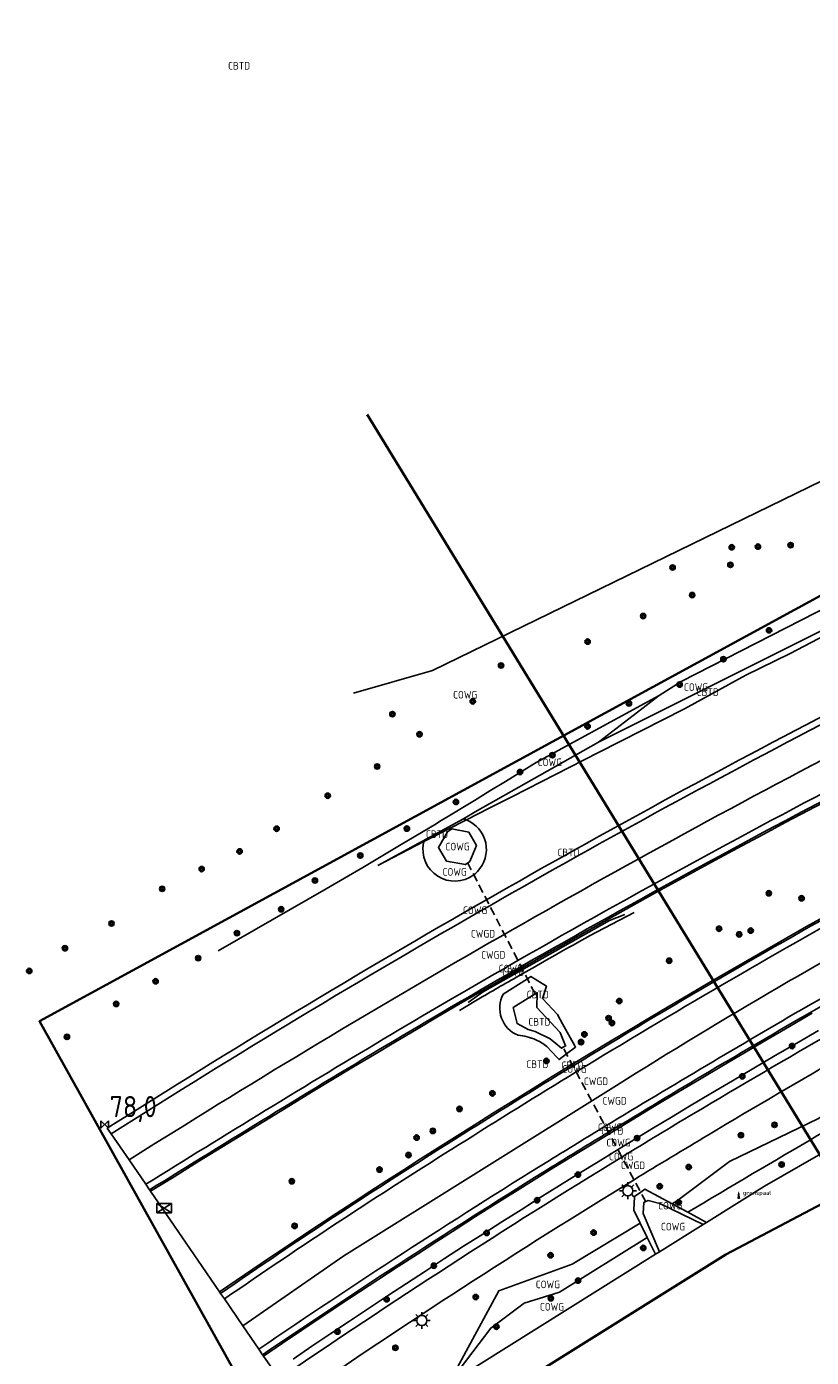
# Model space of a CAD drawing. Extents: x 143041 to 144480, y 457187 to 457942.
# Tile 2 of 20: x 143041 to 143134, y 457375 to 457532. Entities that reach past the tile are written whole.
import ezdxf
from ezdxf.enums import TextEntityAlignment as Align

# ---------------------------------------------------------------- set-up
doc = ezdxf.new("R2010")
doc.units = 0
doc.header["$LTSCALE"] = 4
doc.linetypes.add('STIPPELFIJN', pattern=[0.375, 0.25, -0.125])
doc.linetypes.add('STIPPELGROF', pattern=[0.75, 0.5, -0.25])
doc.layers.get('0').update_dxf_attribs({"linetype": 'CONTINUOUS'})
for name, color, linetype in [('CBTD', 7, 'CONTINUOUS'), ('COWG', 7, 'CONTINUOUS'), ('CWGD', 7, 'CONTINUOUS'), ('G_BTD', 3, 'CONTINUOUS'), ('G_OWG', 6, 'CONTINUOUS'), ('G_OWT', 6, 'CONTINUOUS'), ('G_WGD', 7, 'CONTINUOUS'), ('LKWDUP', 5, 'CONTINUOUS'), ('LSHD', 3, 'CONTINUOUS'), ('LWGI', 7, 'CONTINUOUS'), ('PPALHM', 10, 'CONTINUOUS'), ('PVGO', 102, 'CONTINUOUS')]:
    doc.layers.add(name, color=color, linetype=linetype)
doc.layers.add('meetgrens', color=10, linetype='STIPPELGROF', lineweight=35)
doc.layers.add('profiel lijnen om te meten', color=6, linetype='CONTINUOUS', lineweight=35)
doc.layers.add('PKST', color=7, linetype='CONTINUOUS', true_color=0xbd2877)
doc.layers.add('PPAL', color=7, linetype='CONTINUOUS', true_color=0xbd2877)
doc.styles.add('ISO', font='ISO')
doc.styles.get("Standard").update_dxf_attribs({"font": 'ISO'})

# ---------------------------------------------------------------- blocks, each defined once
blk = doc.blocks.new('lichtmast')
at = {"color": 0}
for p, q in [((-0.6, 0), (-1, 0)), ((-0.71, 0.71), (-0.42, 0.42)), ((0, 0.6), (0, 1)), ((0.42, 0.42), (0.71, 0.71)), ((0.6, 0), (1, 0)), ((-0.42, -0.42), (-0.71, -0.71)), ((0, -0.6), (0, -1)), ((0.42, -0.42), (0.71, -0.71))]:
    blk.add_line(p, q, dxfattribs=at)
blk.add_circle((0, 0), 0.6, dxfattribs=at)
blk = doc.blocks.new('boom')
at = {"color": 0}
for radius in [0.315, 0.225, 0.135]:
    blk.add_circle((0, 0), radius, dxfattribs=at)
blk = doc.blocks.new('grensmarkering')
at = {"linetype": 'ByBlock', "lineweight": -2}
h = blk.add_hatch(color=0, dxfattribs=at)
h.dxf.hatch_style = 1
h.paths.add_polyline_path([(0.09, 0.55, 0.219912), (0.05, 0.61, -0.457379), (0.04, 0.66, 2.245674), (-0.04, 0.66, -0.457379), (-0.05, 0.61, 0.219912), (-0.09, 0.55), (-0.15, 0.04), (-0.18, 0.04), (-0.18, 0.01, 0.018367), (-0.1, 0, -0.954633), (0.1, 0, 0.018367), (0.18, 0.01), (0.18, 0.04), (0.15, 0.04)])
at = {"linetype": 'ByBlock', "lineweight": -2, "true_color": 0x681648}
h = blk.add_hatch(color=219, dxfattribs=at)
h.dxf.hatch_style = 1
h.paths.add_polyline_path([(0.1, 0, 1), (-0.1, 0, 1)])
at = {"linetype": 'ByBlock', "lineweight": -2}
h = blk.add_hatch(color=0, dxfattribs=at)
h.dxf.hatch_style = 1
h.paths.add_polyline_path([(0.18, -0.04, -0.022381), (0.08, -0.06, -0.528879), (-0.08, -0.06, -0.022381), (-0.18, -0.04), (-0.18, -0.13, 0.083333), (0.18, -0.13)])
at = {"color": 0, "linetype": 'ByBlock', "lineweight": -2}
blk.add_attdef('GRENSMARKERING', (0.5, 0.35), '', height=0.5, dxfattribs=at)
blk = doc.blocks.new('kilometerpaal')
at = {"color": 0}
for p, q in [((-0.44, 0.44), (0.44, -0.44)), ((-0.44, -0.44), (-0.44, 0.44)), ((0.44, 0.44), (-0.44, -0.44)), ((0.44, -0.44), (0.44, 0.44))]:
    blk.add_line(p, q, dxfattribs=at)
at = {"color": 0, "style": 'ISO'}
blk.add_attdef('KILOMETERPAAL', (0.59, 0.87), '', height=2.5, dxfattribs=at)
blk = doc.blocks.new('schk.dwg')
for p, q in [((0.86, 0.56), (-0.86, 0.56)), ((-0.86, 0.56), (-0.86, -0.56)), ((0.86, -0.56), (0.86, 0.56)), ((-0.86, -0.56), (0.86, -0.56))]:
    blk.add_line(p, q)
at = {"linetype": 'Continuous'}
for p, q in [((-0.86, 0.56), (0.86, -0.56)), ((-0.86, -0.56), (0.86, 0.56))]:
    blk.add_line(p, q, dxfattribs=at)

msp = doc.modelspace()

# ---------------------------------------------------------------- linework, layer by layer
at = {"layer": 'G_BTD', "linetype": 'Continuous', "transparency": 33554687}
for points in [[(143055.786, 457394.495), (143058.568, 457396.221), (143061.391, 457397.966), (143064.217, 457399.706), (143067.046, 457401.442), (143069.879, 457403.173), (143072.346, 457404.686), (143074.816, 457406.192), (143077.288, 457407.691), (143079.766, 457409.184), (143082.247, 457410.671), (143084.731, 457412.151), (143087.22, 457413.624), (143089.712, 457415.091), (143092.209, 457416.552), (143094.709, 457418.006), (143097.213, 457419.453), (143099.72, 457420.894), (143102.298, 457422.367), (143104.88, 457423.832), (143107.466, 457425.291), (143110.056, 457426.743), (143112.65, 457428.188), (143115.247, 457429.626), (143117.849, 457431.057), (143120.454, 457432.481), (143123.063, 457433.898), (143125.676, 457435.308), (143128.292, 457436.711), (143130.913, 457438.107), (143133.537, 457439.497), (143136.164, 457440.879)], [(143135.688, 457427.09), (143133.352, 457425.772), (143131.019, 457424.447), (143128.689, 457423.116), (143126.363, 457421.779), (143124.041, 457420.435), (143121.722, 457419.085), (143119.407, 457417.729), (143117.096, 457416.367), (143114.788, 457414.998), (143112.484, 457413.624), (143110.184, 457412.243), (143107.887, 457410.855), (143105.595, 457409.462), (143103.275, 457408.043), (143100.959, 457406.619), (143098.647, 457405.188), (143096.339, 457403.75), (143094.035, 457402.306), (143091.737, 457400.857), (143089.727, 457399.596), (143087.719, 457398.326), (143085.716, 457397.05), (143083.716, 457395.768), (143081.721, 457394.48), (143079.729, 457393.185), (143077.742, 457391.884), (143075.759, 457390.576), (143073.78, 457389.262), (143071.805, 457387.942), (143069.835, 457386.616), (143067.868, 457385.283), (143065.906, 457383.944), (143063.951, 457382.601)], [(143097.485, 457417.777), (143100.337, 457419.598), (143100.764, 457419.871), (143102.595, 457418.744), (143102.122, 457417.258), (143103.895, 457415.389), (143104.508, 457414.287), (143105.959, 457411.682), (143106.043, 457411.531), (143104.978, 457410.729), (143104.08, 457410.052), (143103.807, 457410.351), (143102.648, 457411.618)], [(143098.659, 457416.217), (143099.119, 457414.306), (143100.436, 457413.601), (143101.263, 457413.396), (143103.021, 457412.524), (143104.368, 457411.4), (143104.56, 457411.509), (143104.864, 457411.681), (143104.225, 457413.274), (143101.471, 457416.207), (143101.506, 457417.961), (143101.258, 457417.809), (143098.659, 457416.217)], [(143055.786, 457394.495), (143055.673, 457394.66)], [(143061.891, 457385.602), (143055.786, 457394.495)], [(143063.951, 457382.601), (143064.064, 457382.436)], [(143069.039, 457375.186), (143069.152, 457375.021)]]:
    msp.add_lwpolyline(points, dxfattribs=at)
for points in [[(143092.776, 457438.496, -0.0255966), (143093.127, 457438.377)], [(143099.239, 457412.928, -0.445928), (143097.485, 457417.777)], [(143101.338, 457412.405, 0.0873412), (143099.239, 457412.928)], [(143101.338, 457412.405, -0.061609), (143102.648, 457411.618)]]:
    msp.add_lwpolyline(points, format="xyb", dxfattribs=at)
at = {"layer": 'G_OWG', "linetype": 'Continuous', "transparency": 33554687}
for points in [[(143420.168, 457635.756), (143410.635, 457630.507), (143343.4, 457584.81), (143313.84, 457562.98), (143275.25, 457538.02), (143190.33, 457505.31), (143089.11, 457456.05), (143079.798, 457453.354)], [(143162.631, 457474.468), (143161.149, 457476.52), (143118.54, 457454.749), (143115.907, 457453.061)], [(143093.127, 457438.377), (143095.822, 457439.749), (143098.597, 457441.162), (143108.752, 457446.333), (143118.907, 457451.504), (143126.162, 457455.484), (143131.389, 457458.059), (143148.027, 457466.76), (143160.393, 457473.179), (143162.706, 457474.365)], [(143162.631, 457474.468), (143108.76, 457447.57)], [(143115.907, 457453.061), (143101.38, 457445.172), (143097.739, 457442.919), (143095.913, 457441.798), (143094.088, 457440.682), (143090.428, 457438.461), (143090.083, 457438.253)], [(143108.76, 457447.57), (143115.907, 457453.061)], [(143092.776, 457438.496), (143094.172, 457439.339), (143108.76, 457447.57)], [(143082.65, 457432.977), (143092.776, 457438.496)], [(143088.108, 457435.814), (143088.813, 457436.18), (143093.127, 457438.377)], [(143089.544, 457437.928), (143085.223, 457435.339), (143083.058, 457434.053), (143080.888, 457432.771), (143076.541, 457430.226), (143063.792, 457422.892)], [(143089.544, 457437.928), (143089.718, 457438.047), (143089.898, 457438.155), (143090.083, 457438.253)], [(143094.342, 457435.373), (143093.527, 457433.447), (143093.016, 457433.108), (143090.789, 457433.485), (143089.829, 457435.124), (143090.9, 457436.971), (143091.146, 457437.138), (143091.423, 457437.326), (143093.42, 457436.911), (143094.342, 457435.373)], [(143094.43, 457432.273), (143094.159, 457432.021), (143094.003, 457431.897)], [(143143.958, 457421.359), (143133.918, 457415.71)], [(143150.273, 457416.395), (143147.298, 457411.793), (143134.763, 457403.099), (143124.227, 457398.007), (143118.073, 457393.394), (143117.45, 457393.018)], [(143134.016, 457415.536), (143131.346, 457413.987), (143128.674, 457412.427), (143126.006, 457410.862), (143123.341, 457409.29), (143120.68, 457407.712), (143118.023, 457406.128), (143115.37, 457404.537), (143112.72, 457402.94), (143110.074, 457401.337), (143107.869, 457399.993), (143105.666, 457398.646), (143103.467, 457397.295), (143101.151, 457395.857), (143098.836, 457394.411), (143096.528, 457392.959), (143094.223, 457391.5), (143091.922, 457390.035), (143089.625, 457388.563), (143087.333, 457387.084), (143085.045, 457385.599), (143082.761, 457384.107), (143080.482, 457382.609), (143078.207, 457381.104), (143075.936, 457379.592), (143073.669, 457378.074), (143071.407, 457376.549), (143069.152, 457375.021)], [(143072.648, 457374.673), (143074.87, 457376.179), (143077.096, 457377.678), (143079.326, 457379.171), (143081.561, 457380.657), (143083.799, 457382.137), (143086.043, 457383.611), (143088.29, 457385.078), (143090.541, 457386.54), (143092.796, 457387.994), (143095.056, 457389.442), (143097.319, 457390.884), (143099.587, 457392.319), (143101.859, 457393.748), (143104.135, 457395.171), (143106.415, 457396.587), (143108.699, 457397.996), (143110.986, 457399.399), (143113.111, 457400.694), (143115.239, 457401.983), (143117.371, 457403.267), (143119.506, 457404.545), (143122.037, 457406.05), (143124.572, 457407.549), (143127.111, 457409.041), (143129.654, 457410.527), (143132.201, 457412.007), (143134.751, 457413.48)], [(143121.53, 457390.828), (143128.384, 457395.113), (143151.779, 457408.517), (143156.192, 457410.869)], [(143050.675, 457401.943), (143051.128, 457401.283)], [(143055.22, 457395.321), (143055.673, 457394.66)], [(143117.45, 457393.018), (143114.238, 457394.741), (143113.737, 457394.389), (143113, 457393.871), (143112.926, 457392.286), (143113.682, 457390.743)], [(143115.943, 457387.336), (143114.012, 457391.881), (143114.115, 457393.174), (143114.334, 457393.275), (143114.619, 457393.406), (143115.983, 457393.066), (143121.108, 457390.565)], [(143119.309, 457392.02), (143117.45, 457393.018)], [(143121.53, 457390.828), (143119.309, 457392.02)], [(143113.682, 457390.743), (143105.649, 457385.893), (143096.975, 457382.744), (143091.007, 457371.749)], [(143113.682, 457390.743), (143114.513, 457389.045)], [(143115.943, 457387.336), (143121.108, 457390.565)], [(143121.108, 457390.565), (143121.53, 457390.828)], [(143114.513, 457389.045), (143104.122, 457382.568), (143099.969, 457381.284), (143096.013, 457378.343), (143091.007, 457371.749)], [(143114.513, 457389.045), (143115.488, 457387.052)], [(143115.488, 457387.052), (143091.007, 457371.749)], [(143115.943, 457387.336), (143115.488, 457387.052)], [(143061.891, 457385.602), (143063.951, 457382.601)], [(143064.516, 457381.776), (143064.064, 457382.436)], [(143068.587, 457375.845), (143069.039, 457375.186)], [(143069.152, 457375.021), (143070.429, 457373.161)]]:
    msp.add_lwpolyline(points, dxfattribs=at)
for points in [[(143095.52, 457428.952, -0.0103225), (143137.256, 457451.685)], [(143141.34, 457443.8, 0.0106924), (143099.59, 457421.05)], [(143093.127, 457438.377, -0.5350297), (143094.43, 457432.273)], [(143094.003, 457431.897, -0.6926856), (143088.072, 457435.657)], [(143050.675, 457401.943, -0.011381), (143095.52, 457428.952)], [(143140.47, 457429.534, 0.0100797), (143105.736, 457409.314)], [(143069.775, 457403.344, -0.00779), (143099.59, 457421.05)], [(143133.918, 457415.71, 0.0052891), (143109.933, 457401.485)], [(143105.736, 457409.314, 0.0041421), (143091.843, 457400.688)], [(143119.309, 457392.02, -0.0040809), (143149.915, 457409.918)], [(143055.673, 457394.66, -0.0020591), (143069.775, 457403.344)], [(143064.064, 457382.436, -0.0110979), (143091.843, 457400.688)], [(143103.362, 457397.465, -0.0014461), (143109.933, 457401.485)], [(143103.362, 457397.465, 0.0107705), (143069.039, 457375.186)]]:
    msp.add_lwpolyline(points, format="xyb", dxfattribs=at)
at = {"layer": 'G_OWT', "linetype": 'Continuous', "transparency": 33554687}
msp.add_lwpolyline([(143082.65, 457432.977), (143088.108, 457435.814)], dxfattribs=at)
msp.add_lwpolyline([(143088.072, 457435.657, -0.0134902), (143088.108, 457435.814)], format="xyb", dxfattribs=at)
at = {"layer": 'G_WGD', "linetype": 'Continuous', "transparency": 33554687}
for points in [[(143137.642, 457450.984, 0.0103341), (143095.886, 457428.241)], [(143053.246, 457398.197, -0.0208327), (143139.455, 457447.689)], [(143099.223, 457421.762, -0.0106729), (143140.971, 457444.51)], [(143110.865, 457407.003, -0.0163495), (143149.465, 457429.502)], [(143051.128, 457401.283, -0.0113644), (143095.886, 457428.241)], [(143140.858, 457428.834, 0.0101325), (143106.115, 457408.608)], [(143153.191, 457422.732, 0.008301), (143120.018, 457403.686)], [(143099.223, 457421.762, 0.0077915), (143069.357, 457404.026)], [(143154.657, 457420.069, 0.0090731), (143121.736, 457401.164)], [(143109.555, 457402.191, -0.0053424), (143133.521, 457416.405)], [(143106.115, 457408.608, 0.0041364), (143092.269, 457400.011)], [(143055.22, 457395.321, -0.0020267), (143069.357, 457404.026)], [(143111.508, 457398.546, -0.0026222), (143120.018, 457403.686)], [(143102.942, 457398.146, -0.001327), (143109.555, 457402.191)], [(143112.949, 457395.86, -0.0027571), (143121.736, 457401.164)], [(143064.516, 457381.776, -0.0111335), (143092.269, 457400.011)], [(143068.587, 457375.845, -0.0108013), (143102.942, 457398.146)], [(143070.995, 457372.336, -0.0127847), (143111.508, 457398.546)], [(143072.739, 457369.795, -0.0132033), (143112.949, 457395.86)]]:
    msp.add_lwpolyline(points, format="xyb", dxfattribs=at)
for points in [[(143133.521, 457416.405), (143143.568, 457422.058)], [(143066.692, 457378.606), (143078.644, 457386.863), (143110.865, 457407.003)], [(143051.128, 457401.283), (143051.101, 457401.266)], [(143051.128, 457401.283), (143053.246, 457398.197)], [(143053.246, 457398.197), (143055.22, 457395.321)], [(143064.516, 457381.776), (143066.692, 457378.606)], [(143066.692, 457378.606), (143068.587, 457375.845)]]:
    msp.add_lwpolyline(points, dxfattribs=at)
at = {"layer": 'LKWDUP', "linetype": 'STIPPELFIJN', "lineweight": -3, "transparency": 33554687}
for points in [[(143101.258, 457417.81), (143093.3, 457433.262)], [(143114.347, 457393.251), (143104.512, 457411.598)]]:
    msp.add_lwpolyline(points, dxfattribs=at)
at = {"layer": 'LSHD', "linetype": 'Continuous', "lineweight": -3, "transparency": 33554687}
msp.add_lwpolyline([(143093.344, 457416.787), (143095.044, 457418.039), (143110.046, 457426.51), (143111.876, 457427.183)], dxfattribs=at)
at = {"layer": 'LWGI', "transparency": 33554687}
msp.add_lwpolyline([(143092.317, 457415.848), (143095.009, 457417.47, -0.0015618), (143099.965, 457420.32, -0.0024223), (143107.681, 457424.675), (143112.969, 457427.441)], format="xyb", dxfattribs=at)
at = {"layer": 'meetgrens', "linetype": 'Continuous', "transparency": 33554687, "flags": 128}
msp.add_lwpolyline([(143075.027, 457356.533), (143042.65, 457414.581), (143193.047, 457496.462), (143334.975, 457548.68), (144000.721, 457683.278), (144026.309, 457589.206), (143574.463, 457525.278), (143351.72, 457478.805), (143253.029, 457455.154), (143123.798, 457387.023), (143075.027, 457356.533), (143042.65, 457414.581)], dxfattribs=at)
at = {"layer": 'profiel lijnen om te meten', "linetype": 'Continuous'}
msp.add_lwpolyline([(143081.404, 457486.283), (143156.627, 457363.31)], dxfattribs=at)

# ---------------------------------------------------------------- block references
at = {"layer": 'PKST', "transparency": 33554687}
msp.add_blockref('schk.dwg', (143057.412, 457392.495), dxfattribs=at)
at = {"layer": 'PPAL', "transparency": 33554687}
for p in [(143112.224, 457394.565), (143087.856, 457379.228)]:
    msp.add_blockref('lichtmast', p, dxfattribs=at)
msp.add_blockref('grensmarkering', (143125.323, 457393.719), dxfattribs=at).add_auto_attribs({'GRENSMARKERING': 'grenspaal'})
at = {"layer": 'PPALHM', "transparency": 33554687}
ref = msp.add_blockref('kilometerpaal', (143050.361, 457402.381), dxfattribs=at)
ref.add_attrib('Puntnummer', '78,0', (143050.952, 457403.249), dxfattribs={"layer": '0', "height": 2.5, "style": 'ISO'})
at = {"layer": 'PVGO', "transparency": 33554687}
for p in [(143124.5, 457470.596), (143127.6, 457470.668), (143131.464, 457470.84), (143117.505, 457468.199), (143124.345, 457468.515), (143119.826, 457464.948), (143114.032, 457462.465), (143128.917, 457460.777), (143107.458, 457459.446), (143123.51, 457457.368), (143097.233, 457456.622), (143118.338, 457454.371), (143093.873, 457452.385), (143084.378, 457450.876), (143112.343, 457452.138), (143107.465, 457449.434), (143087.591, 457448.49), (143103.292, 457446.025), (143082.576, 457444.692), (143099.472, 457444.027), (143076.733, 457441.235), (143091.89, 457440.5), (143070.695, 457437.339), (143086.094, 457437.347), (143066.313, 457434.661), (143080.59, 457434.172), (143061.833, 457432.567), (143057.158, 457430.23), (143075.224, 457431.218), (143128.887, 457429.713), (143132.753, 457429.121), (143071.231, 457427.82), (143051.169, 457426.14), (143123.001, 457425.523), (143066, 457424.999), (143125.382, 457424.856), (143126.739, 457425.303), (143045.667, 457423.218), (143061.421, 457422.046), (143117.098, 457421.744), (143041.451, 457420.539), (143056.394, 457419.312), (143051.73, 457416.628), (143111.207, 457416.979), (143109.941, 457414.956), (143107.077, 457413.037), (143110.337, 457414.377), (143045.909, 457412.747), (143106.68, 457412.123), (143131.625, 457411.657), (143102.59, 457409.904), (143125.743, 457408.067), (143096.204, 457406.063), (143092.317, 457404.222), (143129.551, 457402.345), (143087.238, 457400.843), (143089.159, 457401.635), (143113.304, 457400.777), (143125.589, 457401.126), (143086.287, 457398.782), (143119.421, 457397.367), (143130.401, 457397.662), (143072.492, 457395.679), (143082.853, 457397.056), (143106.319, 457396.465), (143115.98, 457395.095), (143101.484, 457393.433), (143118.229, 457393.205), (143072.815, 457390.41), (143095.521, 457389.57), (143108.176, 457389.615), (143114.04, 457387.8), (143103.091, 457386.933), (143089.278, 457385.702), (143106.338, 457383.942), (143083.702, 457381.743), (143094.238, 457381.994), (143103.117, 457381.854), (143096.678, 457378.492), (143077.886, 457377.924), (143084.731, 457376.005)]:
    msp.add_blockref('boom', p, dxfattribs=at)

# ---------------------------------------------------------------- texts
at = {"layer": 'CBTD', "transparency": 33554687, "style": 'ISO'}
for p in [(143066.258, 457527.482), (143121.661, 457453.476), (143089.651, 457436.694), (143105.199, 457434.535), (143098.654, 457420.395), (143101.563, 457417.744), (143101.762, 457414.523), (143101.52, 457409.518), (143105.659, 457409.384), (143110.385, 457401.641)]:
    msp.add_text('CBTD', height=0.9, dxfattribs=at).set_placement(p, align=Align.MIDDLE_CENTER)
at = {"layer": 'COWG', "transparency": 33554687, "style": 'ISO'}
for p in [(143120.279, 457454.065), (143092.99, 457453.169), (143102.995, 457445.183), (143092.086, 457435.227), (143091.745, 457432.236), (143094.159, 457427.706), (143098.38, 457420.813), (143105.909, 457408.95), (143110.111, 457402.059), (143111.115, 457400.25), (143111.417, 457398.613), (143117.228, 457392.798), (143117.56, 457390.322), (143102.76, 457383.496), (143103.248, 457380.85)]:
    msp.add_text('COWG', height=0.9, dxfattribs=at).set_placement(p, align=Align.MIDDLE_CENTER)
at = {"layer": 'CWGD', "transparency": 33554687, "style": 'ISO'}
for p in [(143095.093, 457424.926), (143096.304, 457422.428), (143108.45, 457407.494), (143110.651, 457405.188), (143112.826, 457397.566)]:
    msp.add_text('CWGD', height=0.9, dxfattribs=at).set_placement(p, align=Align.MIDDLE_CENTER)

doc.saveas('drawing.dxf')
